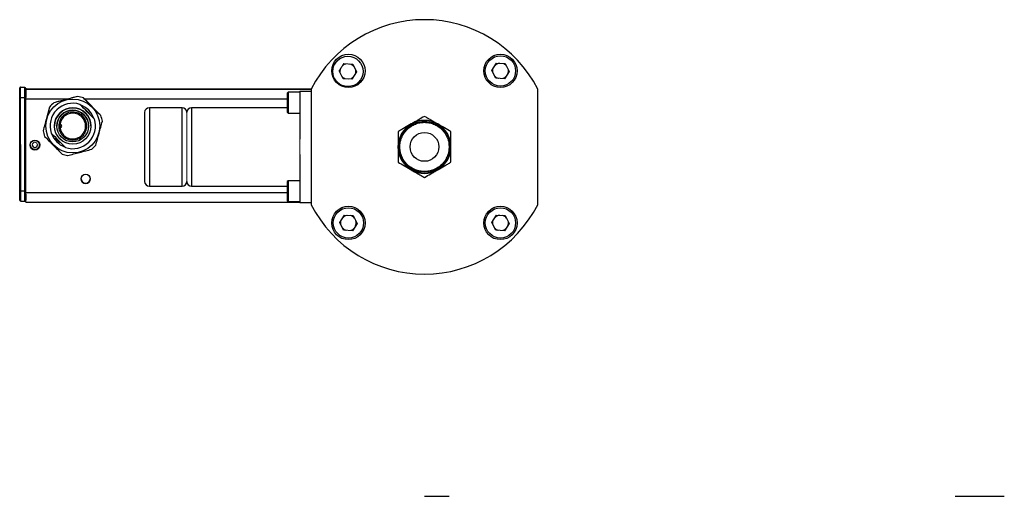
# Model space of a CAD drawing. Header units: millimetres. Extents: x 53 to 387, y 29 to 391.
# Tile 9 of 9: x 208 to 370, y 231 to 309. Entities that reach past the tile are written whole.
import ezdxf

# ---------------------------------------------------------------- set-up
doc = ezdxf.new("R2010")
doc.units = ezdxf.units.MM

msp = doc.modelspace()

# ---------------------------------------------------------------- linework, layer by layer
at = {"color": 144, "linetype": 'Continuous', "lineweight": 18}
for p, q in [((260.33, 301.01), (261.12, 302.22)), ((262.35, 302.12), (262.28, 302.16)), ((262.58, 302.11), (262.52, 302.14)), ((263.07, 301.14), (263.07, 301.04)), ((263.12, 300.7), (263.16, 300.97)), ((288.26, 301.03), (288.24, 301.27)), ((262.55, 299.93), (262.66, 300.01)), ((286.32, 299.9), (286.56, 299.79)), ((207.58, 298.2), (207.58, 298.22)), ((207.74, 298.35), (207.74, 298.37)), ((208.44, 298.33), (208.44, 298.34)), ((208.58, 298.18), (208.58, 298.19)), ((208.58, 297.87), (208.58, 297.85)), ((207.58, 296.75), (207.58, 296.75)), ((207.58, 296.75), (207.58, 296.75)), ((207.58, 296.75), (207.58, 296.75)), ((207.58, 296.75), (207.58, 296.75)), ((208.58, 296.67), (208.58, 296.65)), ((208.59, 288.8), (208.58, 296.65)), ((213.21, 295.77), (217.17, 296.81)), ((218.1, 296.56), (220.98, 293.65)), ((211.45, 291.14), (212.53, 295.09)), ((218.1, 294.91), (219.33, 293.67)), ((218.4, 294.71), (219.12, 293.99)), ((214.28, 289.14), (213.55, 289.87)), ((214.28, 289.14), (213.55, 289.87)), ((253.86, 287.2), (253.86, 289.75)), ((288.2, 275.55), (288.26, 275.92)), ((288.26, 275.92), (288.24, 276.17))]:
    msp.add_line(p, q, dxfattribs=at)
at = {"color": 7, "linetype": 'Continuous', "lineweight": 25}
for p, q in [((260.98, 299.72), (260.33, 301.01)), ((261.12, 302.22), (262.56, 302.14)), ((262.35, 302.12), (262.6, 301.97)), ((263.21, 300.85), (262.42, 299.64)), ((262.56, 302.14), (263.21, 300.85)), ((285.52, 301.1), (286.31, 302.31)), ((286.17, 299.81), (285.52, 301.1)), ((286.31, 302.31), (287.75, 302.23)), ((288.4, 300.94), (287.61, 299.74)), ((287.75, 302.23), (288.4, 300.94)), ((262.42, 299.64), (260.98, 299.72)), ((287.61, 299.74), (286.17, 299.81)), ((207.74, 298.37), (208.44, 298.34)), ((207.74, 298.35), (208.44, 298.33)), ((208.59, 298.01), (208.59, 298.03)), ((208.59, 298.03), (255.71, 298.03)), ((208.59, 296.42), (208.59, 298.01)), ((253.86, 297.68), (255.71, 297.68)), ((253.86, 297.68), (253.86, 289.75)), ((255.71, 298.03), (255.71, 278.92)), ((293.11, 278.92), (293.11, 298.03)), ((207.58, 296.75), (207.58, 296.75)), ((207.58, 296.75), (207.58, 296.75)), ((207.58, 296.75), (207.58, 296.75)), ((207.58, 296.75), (207.58, 296.65)), ((207.58, 296.75), (207.58, 296.75)), ((207.59, 281.2), (207.58, 296.65)), ((207.58, 296.6), (207.58, 296.6)), ((207.75, 281.2), (207.74, 296.65)), ((207.74, 296.65), (208.44, 296.65)), ((208.45, 281.2), (208.44, 296.65)), ((208.59, 280.94), (208.59, 296.42)), ((217.17, 296.81), (217.17, 296.81)), ((218.1, 296.56), (218.1, 296.56)), ((251.9, 297.49), (251.77, 297.36)), ((251.77, 297.36), (251.77, 294.31)), ((253.86, 297.49), (251.9, 297.49)), ((251.9, 297.49), (251.9, 294.06)), ((208.59, 295.15), (208.58, 295.15)), ((208.59, 294.86), (208.58, 294.86)), ((212.53, 295.09), (212.53, 295.09)), ((213.21, 295.77), (213.21, 295.77)), ((234.39, 294.95), (229, 294.95)), ((251.77, 294.95), (235.95, 294.95)), ((251.77, 294.31), (251.77, 294.19)), ((208.58, 293.06), (208.59, 293.06)), ((208.58, 292.85), (208.59, 292.85)), ((208.59, 292.77), (208.58, 292.77)), ((208.59, 292.77), (208.58, 292.77)), ((208.59, 292.77), (208.58, 292.77)), ((219.9, 293.09), (219.9, 293.09)), ((220.98, 293.65), (220.98, 293.65)), ((221.23, 292.72), (221.23, 292.72)), ((251.77, 294.19), (251.9, 294.06)), ((251.9, 294.06), (253.86, 294.06)), ((208.59, 292.32), (208.58, 292.32)), ((211.45, 291.14), (211.45, 291.14)), ((208.59, 290.52), (208.59, 290.52)), ((208.59, 290.21), (208.59, 290.21)), ((209.29, 288.8), (209.29, 288.8)), ((210.89, 288.8), (210.89, 288.8)), ((253.86, 287.2), (253.86, 279.27)), ((217.71, 283.21), (217.71, 283.21)), ((251.9, 282.89), (251.77, 282.76)), ((253.86, 282.89), (251.9, 282.89)), ((251.9, 282.89), (251.9, 279.59)), ((229, 282), (234.39, 282)), ((235.95, 282), (251.77, 282)), ((251.77, 282.76), (251.77, 279.59)), ((207.75, 281.2), (208.45, 281.2)), ((208.59, 279.35), (208.59, 280.94)), ((207.75, 279.51), (208.45, 279.54)), ((208.59, 279.35), (253.86, 279.35)), ((251.77, 279.59), (251.9, 279.46)), ((251.9, 279.59), (251.9, 279.46)), ((251.9, 279.46), (253.86, 279.46)), ((255.71, 279.27), (253.86, 279.27)), ((260.42, 276.01), (261.21, 277.22)), ((261.21, 277.22), (262.65, 277.14)), ((262.65, 277.14), (263.3, 275.85)), ((285.52, 276.01), (286.31, 277.22)), ((286.31, 277.22), (287.75, 277.14)), ((287.75, 277.14), (288.4, 275.85)), ((261.07, 274.72), (260.42, 276.01)), ((263.3, 275.85), (262.52, 274.64)), ((286.17, 274.72), (285.52, 276.01)), ((288.4, 275.85), (287.61, 274.64)), ((262.52, 274.64), (261.07, 274.72)), ((287.61, 274.64), (286.17, 274.72))]:
    msp.add_line(p, q, dxfattribs=at)
at = {"color": 8, "linetype": 'Continuous', "lineweight": 25}
for p, q in [((255.71, 298.01), (208.59, 298.01)), ((208.59, 288.8), (208.58, 296.65)), ((208.59, 296.42), (215.69, 296.42)), ((218.23, 296.42), (251.77, 296.42)), ((229, 294.95), (229, 282)), ((234.39, 290.28), (234.39, 294.95)), ((235.95, 294.95), (235.95, 282)), ((234.39, 282), (234.39, 290.28)), ((208.59, 280.94), (251.77, 280.94))]:
    msp.add_line(p, q, dxfattribs=at)
at = {"color": 144, "linetype": 'Continuous', "lineweight": 18, "flags": 128}
for points in [[(261.32, 302.21), (261.21, 302.15), (260.94, 301.94)], [(261.31, 302.11), (261.49, 302.19), (261.52, 302.2)], [(261.55, 302.2), (261.48, 302.17), (261.38, 302.14)], [(262.21, 302.16), (262.24, 302.15), (262.35, 302.12)], [(262.68, 301.9), (262.56, 302), (262.28, 302.16)], [(262.33, 302.15), (262.58, 302.02), (262.66, 301.95)], [(263.07, 301.04), (263.01, 300.66), (263.01, 300.64)], [(263.03, 300.74), (263.06, 301.02), (263.05, 301.17)], [(288.2, 300.64), (288.2, 300.64), (288.26, 301.03)], [(264.18, 299.54), (263.53, 298.91), (263.34, 298.71)], [(285.48, 298.71), (285.29, 298.91), (284.65, 299.54)], [(263.34, 278.24), (263.53, 278.04), (264.18, 277.41)], [(284.65, 277.41), (285.29, 278.04), (285.48, 278.24)], [(260.91, 275.04), (261.21, 274.8), (261.43, 274.7)]]:
    msp.add_lwpolyline(points, dxfattribs=at)
at = {"color": 7, "linetype": 'Continuous', "lineweight": 25, "flags": 128}
for points in [[(207.74, 296.65), (207.74, 296.98), (207.74, 297.3), (207.74, 297.6), (207.74, 297.85), (207.74, 298.06), (207.74, 298.22), (207.74, 298.32), (207.74, 298.35)], [(208.44, 296.65), (208.44, 296.98), (208.44, 297.29), (208.44, 297.58), (208.44, 297.84), (208.44, 298.04), (208.44, 298.2), (208.44, 298.29), (208.44, 298.33)], [(255.06, 298.02), (255, 298.02), (254.83, 298.02), (254.57, 298.02), (254.26, 298.02), (253.96, 298.02), (253.7, 298.02), (253.52, 298.02), (253.46, 298.02), (253.52, 298.02), (253.7, 298.02), (253.96, 298.02), (254.26, 298.02), (254.57, 298.02), (254.83, 298.02), (255, 298.02), (255.06, 298.02)], [(255.06, 298.01), (255, 298.01), (254.83, 298.01), (254.57, 298.01), (254.26, 298.01), (253.96, 298.01), (253.7, 298.01), (253.52, 298.01), (253.46, 298.01), (253.52, 298.01), (253.7, 298.01), (253.96, 298.01), (254.26, 298.01), (254.57, 298.01), (254.83, 298.01), (255, 298.01), (255.06, 298.01)], [(207.75, 279.51), (207.75, 279.54), (207.75, 279.64), (207.75, 279.8), (207.75, 280.01), (207.75, 280.26), (207.75, 280.55), (207.75, 280.87), (207.75, 281.2)], [(208.45, 279.54), (208.45, 279.57), (208.45, 279.66), (208.45, 279.82), (208.45, 280.02), (208.45, 280.28), (208.45, 280.56), (208.45, 280.88), (208.45, 281.2)]]:
    msp.add_lwpolyline(points, dxfattribs=at)
at = {"color": 7, "linetype": 'Continuous', "lineweight": 25}
for centre, radius in [((261.86, 301.03), 2.75), ((261.77, 300.93), 2.5), ((286.96, 301.03), 2.75), ((286.96, 301.02), 2.5), ((216.34, 291.93), 4.45), ((216.34, 291.92), 3), ((216.34, 291.92), 2.62), ((274.41, 288.48), 4.25), ((210.09, 288.8), 0.8), ((274.41, 288.48), 2.38), ((218.46, 283.21), 0.75), ((261.86, 275.92), 2.75), ((261.86, 275.93), 2.5), ((286.96, 275.92), 2.75), ((286.96, 275.93), 2.5)]:
    msp.add_circle(centre, radius, dxfattribs=at)
at = {"color": 144, "linetype": 'Continuous', "lineweight": 18}
msp.add_circle((210.09, 288.81), 0.425, dxfattribs=at)
at = {"color": 7, "linetype": 'Continuous', "lineweight": 25}
for centre, radius, start, end in [((274.41, 288.48), 21, 27.0669, 152.9331), ((286.96, 301.02), 1.27, 96.7466, 136.9382), ((207.67, 342.7), 46.05, 269.8887, 270.0819), ((208.45, 338.58), 41.93, 269.9842, 270.182), ((216.34, 291.93), 4.95, 69.202, 80.2836), ((216.34, 291.93), 4.95, 129.202, 140.2836), ((216.34, 291.93), 3.75, 71.4476, 198.0379), ((216.34, 291.93), 3, 0, 180), ((216.34, 291.92), 2.63, 0, 180), ((216.34, 291.93), 3.71, 19.2124, 70.2732), ((229, 294.16), 0.794, 90, 180), ((234.39, 294.16), 0.794, 0, 90), ((235.95, 294.19), 0.762, 90, 180), ((216.34, 291.93), 3.75, 251.4476, 18.0379), ((216.34, 291.93), 4.95, 9.202, 20.2836), ((274.41, 288.48), 4.37, 60, 120), ((216.34, 291.93), 4.95, 189.202, 200.2836), ((216.34, 291.92), 2.12, 180, 224.7428), ((216.34, 291.92), 2.12, 180, 188.183), ((214.22, 291.93), 0.312, 273.29, 86.1955), ((216.34, 291.92), 2.13, 224.7428, 360), ((274.41, 288.48), 4.37, 120, 180), ((274.41, 288.48), 4.37, 0, 60), ((216.34, 291.93), 3.71, 200.1345, 248.6514), ((210.09, 288.8), 0.8, 180, 360), ((210.09, 288.82), 0.425, 181.2917, 358.7083), ((216.34, 291.93), 4.95, 309.202, 320.2836), ((274.41, 288.48), 4.37, 180, 240), ((274.41, 288.48), 4.37, 300, 0), ((216.34, 291.93), 4.95, 249.202, 260.2836), ((274.41, 288.48), 4.37, 240, 300), ((218.46, 283.21), 0.75, 180, 360), ((229, 282.79), 0.794, 180, 270), ((234.39, 282.79), 0.794, 270, 0), ((235.95, 282.76), 0.762, 180, 270), ((207.68, 327.25), 46.05, 269.8887, 270.0819), ((274.41, 288.48), 21, 207.0669, 332.9331), ((261.86, 275.93), 1.27, 36.7466, 76.9382), ((286.96, 275.93), 1.27, 96.7466, 136.9382), ((286.96, 275.93), 1.27, 36.7466, 76.9382), ((261.86, 275.93), 1.27, 336.7466, 16.9382)]:
    msp.add_arc(centre, radius, start, end, dxfattribs=at)
at = {"color": 144, "linetype": 'Continuous', "lineweight": 18}
for centre, radius, start, end in [((261.77, 300.93), 1.27, 156.7466, 196.9382), ((261.77, 300.93), 1.27, 96.7466, 136.9382), ((261.77, 300.93), 1.27, 36.7466, 76.9382), ((261.77, 300.93), 1.27, 336.7466, 16.9382), ((286.96, 301.03), 1.3, 162.1465, 192.1772), ((286.96, 301.02), 1.27, 156.7466, 196.9382), ((286.96, 301.02), 1.27, 36.7466, 76.9382), ((286.96, 301.03), 1.3, 43.0891, 70.7592), ((286.96, 301.02), 1.27, 336.7466, 16.9382), ((261.77, 300.93), 1.27, 216.7466, 256.9382), ((261.77, 300.93), 1.27, 276.7466, 316.9382), ((286.96, 301.02), 1.27, 216.7466, 256.9382), ((286.96, 301.02), 1.27, 276.7466, 316.9382), ((286.96, 301.03), 1.3, 281.6862, 311.1971), ((207.73, 298.22), 0.15, 88.0325, 180.0325), ((207.73, 298.2), 0.15, 88.0325, 180.0325), ((208.43, 298.19), 0.15, 0.0325, 88.0325), ((208.43, 298.18), 0.15, 0.0325, 88.0325), ((216.34, 291.93), 4.95, 69.202, 80.2836), ((216.34, 291.93), 4.95, 129.202, 140.2836), ((216.34, 291.93), 3.46, 214.2443, 233.5443), ((207.74, 279.66), 0.15, 180.0325, 272.0325), ((208.44, 279.68), 0.15, 272.0325, 344.9064), ((261.86, 275.93), 1.27, 156.7466, 196.9382), ((261.86, 275.93), 1.27, 96.7466, 136.9382), ((261.86, 275.92), 1.3, 101.6862, 131.1971), ((286.96, 275.93), 1.27, 156.7466, 196.9382), ((261.86, 275.92), 1.3, 162.4877, 190.5957), ((261.86, 275.93), 1.27, 216.7466, 256.9382), ((261.86, 275.93), 1.27, 276.7466, 316.9382), ((261.86, 275.92), 1.3, 282.9256, 311.5382), ((286.96, 275.92), 1.3, 161.4825, 191.6279), ((286.96, 275.93), 1.27, 216.7466, 256.9382), ((286.96, 275.92), 1.3, 221.6539, 250.8216), ((286.96, 275.93), 1.27, 276.7466, 316.9382), ((286.96, 275.92), 1.3, 282.8631, 310.5731), ((286.96, 275.93), 1.27, 336.7466, 16.9382)]:
    msp.add_arc(centre, radius, start, end, dxfattribs=at)
at = {"color": 8, "linetype": 'Continuous', "lineweight": 25}
for centre, radius, start, end in [((216.34, 291.92), 2.13, 0, 180), ((208.44, 341.16), 59.95, 270.0051, 270.1393)]:
    msp.add_arc(centre, radius, start, end, dxfattribs=at)
at = {"color": 7, "linetype": 'Continuous', "lineweight": 25}
msp.add_ellipse((210.07, 288.81), major_axis=(0.749, 0.025), ratio=0.999656, dxfattribs=at)
at = {"color": 144, "linetype": 'Continuous', "lineweight": 18}
msp.add_ellipse((210.09, 288.82), major_axis=(0.303, 0.298), ratio=0.999978, start_param=2.364623, end_param=5.505649, dxfattribs=at)
at = {"color": 7, "linetype": 'Continuous', "lineweight": 25}
for points, knots in [([(207.58, 296.65), (207.58, 296.68), (207.58, 296.74), (207.58, 296.82), (207.58, 296.9), (207.58, 296.98), (207.58, 297.06), (207.58, 297.14), (207.58, 297.29), (207.58, 297.51), (207.58, 297.75), (207.58, 297.95), (207.58, 298.07), (207.58, 298.14), (207.58, 298.17), (207.58, 298.2), (207.58, 298.2), (207.58, 298.2)], [0, 0, 0, 0, 0.034551, 0.0688557, 0.1030135, 0.1371252, 0.1712918, 0.2056141, 0.2401914, 0.3700548, 0.5000287, 0.6298921, 0.7598661, 0.8201496, 0.8799061, 0.9396762, 1, 1, 1, 1]), ([(208.58, 298.19), (208.58, 298.17), (208.58, 298.14), (208.58, 297.95), (208.58, 297.76), (208.58, 297.51), (208.58, 297.33), (208.58, 297.23), (208.58, 297.22)], [0, 0, 0, 0, 0.312903, 0.4830769, 0.6533979, 0.8235718, 0.9938928, 1, 1, 1, 1]), ([(208.58, 298.18), (208.58, 298.18), (208.58, 298.01), (208.58, 297.44), (208.58, 297.06), (208.58, 296.65)], [0, 0, 0, 0, 0.5, 0.5, 1, 1, 1, 1]), ([(207.58, 296.78), (207.58, 296.78), (207.58, 296.78), (207.58, 296.75), (207.58, 296.74)], [0, 0, 0, 0, 0.743589, 1, 1, 1, 1]), ([(207.58, 295.63), (207.58, 295.62), (207.58, 295.59), (207.58, 295.41), (207.58, 295.23), (207.58, 295.07), (207.58, 294.96), (207.58, 294.94)], [0, 0, 0, 0, 0.360236, 0.556145, 0.752239, 0.948147, 1, 1, 1, 1]), ([(207.58, 294.94), (207.58, 294.94), (207.58, 294.5), (207.58, 293.42), (207.58, 292.98), (207.58, 292.98)], [0, 0, 0, 0, 0.5, 0.5, 1, 1, 1, 1]), ([(214.69, 290.29), (214.59, 290.4), (214.4, 290.62), (214.19, 291.02), (214.05, 291.46), (214, 291.93), (214.06, 292.41), (214.2, 292.85), (214.42, 293.24), (214.7, 293.58), (215.04, 293.86), (215.43, 294.07), (215.87, 294.21), (216.35, 294.25), (216.82, 294.2), (217.26, 294.06), (217.66, 293.84), (217.99, 293.56), (218.27, 293.22), (218.48, 292.83), (218.62, 292.39), (218.67, 291.91), (218.62, 291.44), (218.48, 291), (218.26, 290.6), (217.98, 290.27), (217.64, 289.99), (217.24, 289.78), (216.8, 289.64), (216.33, 289.59), (215.85, 289.64), (215.41, 289.79), (215.02, 290), (214.79, 290.19), (214.69, 290.29)], [0, 0, 0, 0, 0.030007, 0.060005, 0.092162, 0.125, 0.157839, 0.189995, 0.219989, 0.250001, 0.279995, 0.310007, 0.342163, 0.375002, 0.40784, 0.439996, 0.46999, 0.500002, 0.529996, 0.560008, 0.592164, 0.625003, 0.657842, 0.689998, 0.719992, 0.750004, 0.779997, 0.810009, 0.842166, 0.875004, 0.907843, 0.939999, 0.970872, 1, 1, 1, 1]), ([(228.2, 294.13), (228.2, 294.14), (228.2, 294.15), (228.2, 293.94), (228.2, 293.49), (228.2, 292.82), (228.2, 291.99), (228.2, 291.06), (228.2, 290.07), (228.2, 289.02), (228.2, 287.92), (228.2, 286.79), (228.2, 285.71), (228.2, 284.75), (228.2, 283.96), (228.2, 283.37), (228.2, 282.99), (228.2, 282.8), (228.2, 282.81), (228.2, 282.82)], [0, 0, 0, 0, 0.030247, 0.094562, 0.160242, 0.225921, 0.290236, 0.351984, 0.410242, 0.4685, 0.530247, 0.594562, 0.660242, 0.725921, 0.790236, 0.851984, 0.910242, 0.9685, 1, 1, 1, 1]), ([(274.41, 293.52), (274.07, 293.32), (273.72, 293.12), (273.18, 292.8), (272.99, 292.7), (272.61, 292.48), (272.42, 292.37), (272.23, 292.26)], [0, 0, 0, 0, 0.5, 0.5, 0.75, 0.75, 1, 1, 1, 1]), ([(276.59, 292.26), (276.21, 292.48), (275.84, 292.69), (275.29, 293.01), (275.11, 293.11), (274.76, 293.32), (274.58, 293.42), (274.41, 293.52)], [0, 0, 0, 0, 0.5, 0.5, 0.75, 0.75, 1, 1, 1, 1]), ([(207.58, 292.4), (207.58, 292.4), (207.59, 291.96), (207.59, 290.88), (207.59, 290.44), (207.59, 290.44)], [0, 0, 0, 0, 0.5, 0.5, 1, 1, 1, 1]), ([(272.23, 292.26), (271.85, 292.04), (271.47, 291.82), (270.92, 291.5), (270.74, 291.4), (270.39, 291.19), (270.22, 291.09), (270.05, 291)], [0, 0, 0, 0, 0.5, 0.5, 0.75, 0.75, 1, 1, 1, 1]), ([(270.05, 291), (270.05, 290.6), (270.05, 290.2), (270.05, 289.57), (270.05, 289.36), (270.05, 288.92), (270.05, 288.7), (270.05, 288.48)], [0, 0, 0, 0, 0.5, 0.5, 0.75, 0.75, 1, 1, 1, 1]), ([(274.41, 284.41), (274.66, 284.41), (275.17, 284.46), (275.93, 284.68), (276.66, 285.05), (277.31, 285.58), (277.83, 286.23), (278.21, 286.96), (278.43, 287.72), (278.5, 288.48), (278.43, 289.23), (278.21, 289.99), (277.83, 290.72), (277.31, 291.37), (276.66, 291.9), (275.93, 292.27), (275.17, 292.49), (274.41, 292.56), (273.65, 292.49), (272.9, 292.27), (272.17, 291.9), (271.52, 291.37), (270.99, 290.72), (270.61, 289.99), (270.39, 289.23), (270.32, 288.48), (270.39, 287.72), (270.61, 286.96), (270.99, 286.23), (271.52, 285.58), (272.17, 285.05), (272.9, 284.68), (273.65, 284.46), (274.16, 284.41), (274.41, 284.41)], [0, 0, 0, 0, 0.029129, 0.0600028, 0.0921602, 0.125, 0.1578398, 0.1899972, 0.220871, 0.25, 0.279129, 0.3100028, 0.3421602, 0.375, 0.4078398, 0.4399972, 0.470871, 0.5, 0.529129, 0.5600028, 0.5921602, 0.625, 0.6578398, 0.6899972, 0.720871, 0.75, 0.779129, 0.8100028, 0.8421602, 0.875, 0.9078398, 0.9399972, 0.970871, 1, 1, 1, 1]), ([(278.78, 291), (278.43, 291.19), (278.09, 291.4), (277.54, 291.71), (277.36, 291.82), (276.98, 292.03), (276.79, 292.14), (276.59, 292.26)], [0, 0, 0, 0, 0.5, 0.5, 0.75, 0.75, 1, 1, 1, 1]), ([(278.78, 288.48), (278.78, 288.92), (278.78, 289.35), (278.78, 289.98), (278.78, 290.19), (278.78, 290.6), (278.78, 290.8), (278.78, 291)], [0, 0, 0, 0, 0.5, 0.5, 0.75, 0.75, 1, 1, 1, 1]), ([(207.59, 288.63), (207.59, 288.49), (207.59, 288.26), (207.59, 287.96), (207.59, 287.74), (207.59, 287.56), (207.59, 287.39), (207.59, 287.36), (207.59, 287.34)], [0, 0, 0, 0, 0.198198, 0.335477, 0.472885, 0.610164, 0.747572, 1, 1, 1, 1]), ([(270.05, 288.48), (270.05, 288.03), (270.05, 287.6), (270.05, 286.97), (270.05, 286.76), (270.05, 286.35), (270.05, 286.15), (270.05, 285.96)], [0, 0, 0, 0, 0.5, 0.5, 0.75, 0.75, 1, 1, 1, 1]), ([(278.78, 285.96), (278.78, 286.35), (278.78, 286.75), (278.78, 287.38), (278.78, 287.59), (278.78, 288.03), (278.78, 288.25), (278.78, 288.48)], [0, 0, 0, 0, 0.5, 0.5, 0.75, 0.75, 1, 1, 1, 1]), ([(270.05, 285.96), (270.39, 285.76), (270.74, 285.56), (271.28, 285.24), (271.47, 285.14), (271.84, 284.92), (272.04, 284.81), (272.23, 284.69)], [0, 0, 0, 0, 0.5, 0.5, 0.75, 0.75, 1, 1, 1, 1]), ([(272.23, 284.69), (272.61, 284.47), (272.98, 284.26), (273.53, 283.94), (273.71, 283.84), (274.07, 283.63), (274.24, 283.53), (274.41, 283.43)], [0, 0, 0, 0, 0.5, 0.5, 0.75, 0.75, 1, 1, 1, 1]), ([(274.41, 283.43), (274.75, 283.63), (275.1, 283.83), (275.65, 284.15), (275.83, 284.25), (276.21, 284.47), (276.4, 284.58), (276.59, 284.69)], [0, 0, 0, 0, 0.5, 0.5, 0.75, 0.75, 1, 1, 1, 1]), ([(276.59, 284.69), (276.98, 284.92), (277.35, 285.13), (277.9, 285.45), (278.08, 285.55), (278.43, 285.76), (278.61, 285.86), (278.78, 285.96)], [0, 0, 0, 0, 0.5, 0.5, 0.75, 0.75, 1, 1, 1, 1]), ([(207.59, 279.66), (207.59, 279.66), (207.59, 279.66), (207.59, 279.67), (207.59, 279.68), (207.59, 279.69), (207.59, 279.71), (207.59, 279.74), (207.59, 279.79), (207.59, 279.9), (207.59, 280.1), (207.59, 280.35), (207.59, 280.58), (207.59, 280.77), (207.59, 280.91), (207.59, 281.06), (207.59, 281.15), (207.59, 281.2)], [0, 0, 0, 0, 0.034551, 0.068856, 0.103014, 0.137125, 0.171292, 0.205614, 0.240191, 0.370055, 0.500029, 0.629892, 0.759866, 0.82015, 0.879906, 0.939676, 1, 1, 1, 1]), ([(208.59, 279.68), (208.59, 279.71), (208.59, 279.74), (208.59, 279.93), (208.59, 280.12), (208.59, 280.36), (208.59, 280.63), (208.59, 280.82), (208.59, 280.91)], [0, 0, 0, 0, 0.274093, 0.423159, 0.572355, 0.721422, 0.870617, 1, 1, 1, 1]), ([(208.59, 280.68), (208.59, 280.67), (208.59, 280.57), (208.59, 280.39), (208.59, 280.14), (208.59, 279.95), (208.59, 279.76), (208.59, 279.72), (208.59, 279.7)], [0, 0, 0, 0, 0.0058207, 0.1760436, 0.3464137, 0.5166366, 0.6870068, 1, 1, 1, 1]), ([(274.41, 230.81), (274.46, 230.81), (274.56, 230.81), (274.71, 230.81), (274.86, 230.81), (275, 230.81), (275.23, 230.81), (275.54, 230.81), (275.91, 230.81), (276.28, 230.81), (276.76, 230.81), (277.31, 230.81), (277.75, 230.81), (278.03, 230.81), (278.19, 230.81), (278.32, 230.81), (278.39, 230.81), (278.43, 230.81), (278.45, 230.81), (278.47, 230.81), (278.47, 230.81), (278.47, 230.81), (278.48, 230.81)], [0, 0, 0, 0, 0.023337, 0.046631, 0.069913, 0.093213, 0.116564, 0.178306, 0.240089, 0.304406, 0.368764, 0.5, 0.631236, 0.695553, 0.759911, 0.821653, 0.883436, 0.906767, 0.930057, 0.953339, 0.976643, 1, 1, 1, 1]), ([(362.02, 230.81), (362.02, 230.81), (362.02, 230.81), (362.03, 230.81), (362.04, 230.81), (362.06, 230.81), (362.1, 230.81), (362.17, 230.81), (362.3, 230.81), (362.47, 230.81), (362.75, 230.81), (363.19, 230.81), (363.84, 230.81), (364.57, 230.81), (365.32, 230.81), (366.08, 230.81), (366.84, 230.81), (367.6, 230.81), (368.33, 230.81), (368.98, 230.81), (369.42, 230.81), (369.7, 230.81), (369.87, 230.81), (369.99, 230.81), (370.07, 230.81), (370.12, 230.81), (370.14, 230.81), (370.15, 230.81), (370.15, 230.81)], [0, 0, 0, 0, 0.011674, 0.023327, 0.034973, 0.046629, 0.058309, 0.089195, 0.120102, 0.152275, 0.184469, 0.250118, 0.315768, 0.380053, 0.441772, 0.500003, 0.558234, 0.619953, 0.684238, 0.749887, 0.815537, 0.84771, 0.879904, 0.91079, 0.941696, 0.961134, 0.980544, 1, 1, 1, 1])]:
    msp.add_open_spline(points, degree=3, knots=knots, dxfattribs=at)
at = {"color": 144, "linetype": 'Continuous', "lineweight": 18}
for points, knots in [([(208.58, 296.67), (208.58, 296.7), (208.58, 296.75), (208.58, 296.82), (208.58, 296.9), (208.58, 296.97), (208.58, 297.04), (208.58, 297.17), (208.58, 297.34), (208.58, 297.53), (208.58, 297.68), (208.58, 297.78), (208.58, 297.84), (208.58, 297.87), (208.58, 297.87), (208.58, 297.87)], [0, 0, 0, 0, 0.04028, 0.080249, 0.120065, 0.159889, 0.199881, 0.2402, 0.370057, 0.500058, 0.629916, 0.759916, 0.840127, 0.919727, 1, 1, 1, 1]), ([(208.58, 297.85), (208.58, 297.85), (208.58, 297.85), (208.58, 297.84), (208.58, 297.83), (208.58, 297.82), (208.58, 297.79), (208.58, 297.75), (208.58, 297.66), (208.58, 297.52), (208.58, 297.38), (208.58, 297.24), (208.58, 297.15), (208.58, 297.1)], [0, 0, 0, 0, 0.052988, 0.105567, 0.157945, 0.210334, 0.262943, 0.315982, 0.48681, 0.657825, 0.772159, 0.8855, 1, 1, 1, 1]), ([(235.19, 294.19), (235.19, 294.19), (235.19, 293.59), (235.19, 291.44), (235.19, 289.99), (235.19, 286.96), (235.19, 285.51), (235.19, 283.36), (235.19, 282.76), (235.19, 282.76)], [0, 0, 0, 0, 0.25, 0.25, 0.5, 0.5, 0.75, 0.75, 1, 1, 1, 1]), ([(235.19, 290.06), (235.19, 290.41), (235.19, 291.11), (235.19, 292.05), (235.19, 292.85), (235.19, 293.49), (235.19, 293.92), (235.19, 294.15), (235.19, 294.14), (235.19, 294.13)], [0, 0, 0, 0, 0.152343, 0.304687, 0.45703, 0.609374, 0.761717, 0.914061, 1, 1, 1, 1]), ([(235.19, 282.82), (235.19, 282.81), (235.19, 282.79), (235.19, 282.99), (235.19, 283.4), (235.19, 284.01), (235.19, 284.79), (235.19, 285.72), (235.19, 286.75), (235.19, 287.84), (235.19, 288.97), (235.19, 289.69), (235.19, 290.06)], [0, 0, 0, 0, 0.046194, 0.152173, 0.258151, 0.36413, 0.470108, 0.576086, 0.682065, 0.788043, 0.894022, 1, 1, 1, 1]), ([(208.59, 280.03), (208.59, 280.03), (208.59, 280.03), (208.59, 280.03), (208.59, 280.05), (208.59, 280.06), (208.59, 280.08), (208.59, 280.13), (208.59, 280.22), (208.59, 280.37), (208.59, 280.56), (208.59, 280.75), (208.59, 280.93), (208.59, 281.07), (208.59, 281.17), (208.59, 281.22)], [0, 0, 0, 0, 0.04028, 0.080249, 0.120065, 0.159889, 0.199881, 0.2402, 0.370057, 0.500058, 0.629916, 0.759916, 0.840127, 0.919727, 1, 1, 1, 1]), ([(208.59, 280.76), (208.59, 280.74), (208.59, 280.69), (208.59, 280.62), (208.59, 280.55), (208.59, 280.48), (208.59, 280.42), (208.59, 280.32), (208.59, 280.2), (208.59, 280.1), (208.59, 280.04), (208.59, 280.01), (208.59, 280.01), (208.59, 280.01)], [0, 0, 0, 0, 0.057454, 0.114394, 0.171086, 0.227798, 0.2848, 0.342358, 0.513177, 0.684185, 0.789697, 0.894406, 1, 1, 1, 1])]:
    msp.add_open_spline(points, degree=3, knots=knots, dxfattribs=at)
at = {"color": 7, "linetype": 'Continuous', "lineweight": 25}
for points in [[(217.17, 296.81), (216.51, 296.64), (215.19, 296.29), (213.87, 295.94), (213.21, 295.77)], [(220.98, 293.65), (220.5, 294.13), (219.54, 295.1), (218.58, 296.07), (218.1, 296.56)], [(212.53, 295.09), (212.35, 294.43), (211.99, 293.11), (211.63, 291.8), (211.45, 291.14)], [(219.9, 293.09), (219.51, 293.49), (218.72, 294.28), (217.93, 295.08), (217.53, 295.48)], [(220.15, 288.76), (220.33, 289.42), (220.69, 290.74), (221.05, 292.06), (221.23, 292.72)], [(211.69, 290.21), (212.17, 289.73), (213.13, 288.75), (214.1, 287.78), (214.58, 287.3)], [(212.77, 290.77), (213.17, 290.37), (213.96, 289.57), (214.75, 288.77), (215.14, 288.37)], [(215.5, 287.05), (216.16, 287.22), (217.48, 287.57), (218.81, 287.92), (219.47, 288.09)]]:
    msp.add_open_spline(points, degree=3, dxfattribs=at)

doc.saveas('drawing.dxf')
